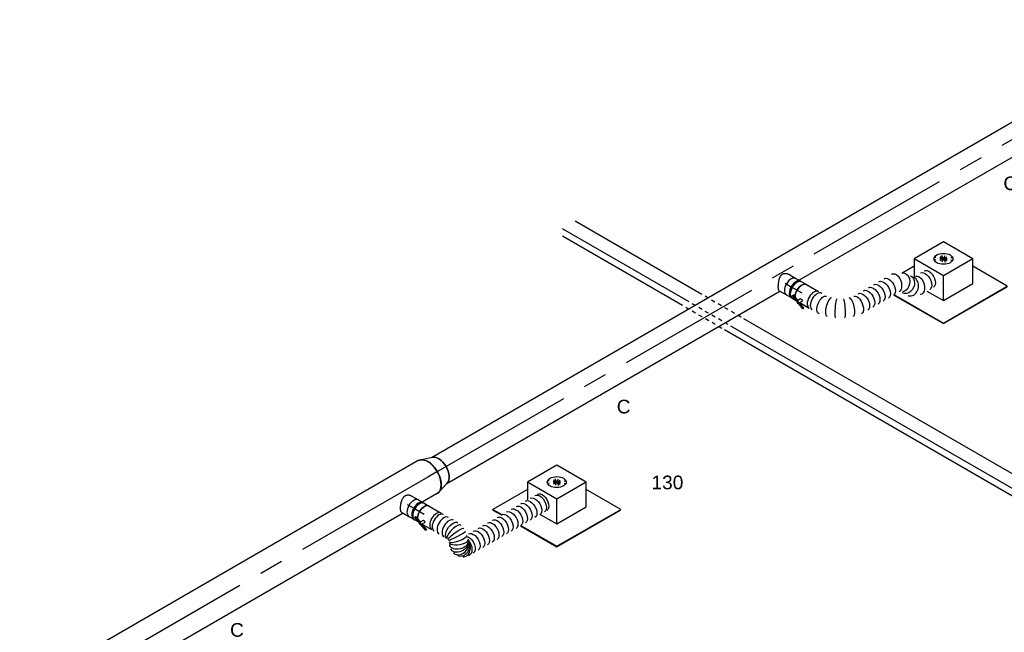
# Model space of a CAD drawing. Extents: x -329828 to 339781, y -55429 to 69176.
# Tile 54 of 140: x -45772 to -39290, y 38320 to 42352. Entities that reach past the tile are written whole.
import ezdxf
from ezdxf.enums import TextEntityAlignment as Align

# ---------------------------------------------------------------- set-up
doc = ezdxf.new("R2010")
doc.units = 0
doc.header["$LTSCALE"] = 50
doc.linetypes.add('CENTER2', pattern=[28.575, 19.05, -3.175, 3.175, -3.175])
doc.linetypes.add('STREEPJES', pattern=[0.1, 0.05, -0.05])
doc.layers.get('0').update_dxf_attribs({"linetype": 'CONTINUOUS'})
for name, color, linetype in [('EL6131--', 2, 'CONTINUOUS'), ('EM6131--', 1, 'CONTINUOUS'), ('WL570---_TOEVOER', 3, 'CONTINUOUS'), ('WL570---_TOEVOER_HL', 8, 'CONTINUOUS'), ('WL570---_TOEVOER_RST', 2, 'CONTINUOUS'), ('WL570---_TOEVOER_RST_HL', 1, 'CONTINUOUS'), ('WM570---_TOEVOER_PR', 1, 'CONTINUOUS'), ('WM570---_TOEVOER_RST_PR', 1, 'CONTINUOUS')]:
    doc.layers.add(name, color=color, linetype=linetype)
doc.styles.add('BURO-018', font='ARIAL.TTF', dxfattribs={"height": 90})

# ---------------------------------------------------------------- blocks, each defined once
blk = doc.blocks.new('*U664')
at = {"color": 0, "ltscale": 10}
for p, q in [((12.2, 63.6, -987.9), (3620.8, 63.6, -987.9)), ((36.7, 21.2, -987.9), (3596.3, 21.2, -987.9)), ((3914.9, 21.2, -987.9), (4878.1, 21.2, -987.9)), ((3939.4, 63.6, -987.9), (4853.6, 63.6, -987.9)), ((-12.2, -63.6, -987.9), (3547.3, -63.6, -987.9)), ((3865.9, -63.6, -987.9), (4829.2, -63.6, -987.9))]:
    blk.add_line(p, q, dxfattribs=at)
at = {"color": 0, "linetype": 'STREEPJES', "ltscale": 10}
for p, q in [((3616.3, 21.2, -987.9), (3894.9, 21.2, -987.9)), ((3640.8, 63.6, -987.9), (3919.4, 63.6, -987.9)), ((3567.3, -63.6, -987.9), (3845.9, -63.6, -987.9))]:
    blk.add_line(p, q, dxfattribs=at)
at = {"layer": 'EM6131--', "color": 1, "style": 'BURO-018'}
blk.add_attdef('POSNR', text='', height=90, dxfattribs=at).set_placement((0, 0), align=Align.MIDDLE)
blk = doc.blocks.new('*U880')
at = {"color": 0, "ltscale": 10}
for p, q in [((-411.3, 129, -2093.4), (-409.3, 132.6, -2093.4)), ((-276, 132.6, -2093.4), (-409.3, 132.6, -2093.4)), ((-409.3, 132.6, -2093.4), (-166.4, -288.1, -2093.4)), ((-122.3, 174.3, -2093.4), (-129.4, 162, -2093.4)), ((100.6, 174.3, -2093.4), (-122.3, 174.3, -2093.4)), ((-10.8, -18.7, -2093.4), (-122.3, 174.3, -2093.4)), ((212.1, -18.7, -2093.4), (100.6, 174.3, -2093.4)), ((-411.3, 129, -2093.4), (-168.4, -291.7, -2093.4)), ((-182.4, -4.4, -2093.4), (-92.5, -160.2, -2093.4)), ((-92.5, -160.2, -2093.4), (-10.8, -18.7, -2093.4)), ((212.1, -18.7, -2093.4), (-10.8, -18.7, -2093.4)), ((130.4, -160.2, -2093.4), (212.1, -18.7, -2093.4)), ((319.5, -288.1, -2093.4), (188, -60.5, -2093.4)), ((-92.5, -160.2, -2093.4), (130.4, -160.2, -2093.4)), ((-166.4, -288.1, -2093.4), (-168.4, -291.7, -2093.4)), ((-168.4, -291.7, -2093.4), (317.4, -291.7, -2093.4)), ((-166.4, -288.1, -2093.4), (319.5, -288.1, -2093.4)), ((317.4, -291.7, -2093.4), (319.5, -288.1, -2093.4))]:
    blk.add_line(p, q, dxfattribs=at)
at = {"color": 8, "linetype": 'STREEPJES', "ltscale": 10}
for q in [(-12, 99.9, -2093.4), (-6.1, 77.8, -2093.4), (-2.7, 116.1, -2093.4), (13.5, 55.7, -2093.4), (19.4, 122, -2093.4), (41.5, 39.5, -2093.4), (48.3, 116.1, -2093.4), (76.3, 99.9, -2093.4), (70.4, 33.6, -2093.4), (92.5, 39.5, -2093.4), (101.9, 55.7, -2093.4), (95.9, 77.8, -2093.4)]:
    blk.add_line((44.9, 77.8, -2093.4), q, dxfattribs=at)
at = {"color": 0, "ltscale": 10}
blk.add_ellipse((44.9, 77.8, -2093.4), major_axis=(54.1, -31.2), ratio=0.57735, dxfattribs=at)
at = {"layer": 'WL570---_TOEVOER_RST_HL', "linetype": 'CENTER2'}
blk.add_circle((0, 0, -2093.4), 0.075, dxfattribs=at)
at = {"layer": 'WL570---_TOEVOER_RST', "color": 1, "style": 'BURO-018'}
for tag in ['MC', 'Q']:
    blk.add_attdef(tag, text='', height=90, dxfattribs=at).set_placement((0, 0), align=Align.MIDDLE)
at = {"layer": 'WM570---_TOEVOER_RST_PR', "color": 1, "style": 'BURO-018'}
blk.add_attdef('POSNR', text='', height=90, dxfattribs=at).set_placement((0, 0), align=Align.MIDDLE)
blk = doc.blocks.new('*U881')
at = {"color": 0, "ltscale": 10}
for p, q in [((-411.3, 129, -15), (-409.3, 132.6, -15)), ((-146.4, 132.6, -15), (-409.3, 132.6, -15)), ((-409.3, 132.6, -15), (-374.9, 73.1, -15)), ((-122.3, 174.3, -15), (-180.7, 73.1, -15)), ((100.6, 174.3, -15), (-122.3, 174.3, -15)), ((-10.8, -18.7, -15), (-122.3, 174.3, -15)), ((212.1, -18.7, -15), (100.6, 174.3, -15)), ((-411.3, 129, -15), (-379, 73.1, -15)), ((-306.8, -51.9, -15), (-168.4, -291.7, -15)), ((-302.8, -51.9, -15), (-166.4, -288.1, -15)), ((-155, -51.9, -15), (-92.5, -160.2, -15)), ((-92.5, -160.2, -15), (-10.8, -18.7, -15)), ((212.1, -18.7, -15), (-10.8, -18.7, -15)), ((130.4, -160.2, -15), (212.1, -18.7, -15)), ((319.5, -288.1, -15), (188, -60.5, -15)), ((-92.5, -160.2, -15), (130.4, -160.2, -15)), ((-166.4, -288.1, -15), (-168.4, -291.7, -15)), ((-168.4, -291.7, -15), (317.4, -291.7, -15)), ((-166.4, -288.1, -15), (319.5, -288.1, -15)), ((317.4, -291.7, -15), (319.5, -288.1, -15))]:
    blk.add_line(p, q, dxfattribs=at)
at = {"color": 8, "linetype": 'STREEPJES', "ltscale": 10}
for q in [(-12, 99.9, -15), (-6.1, 77.8, -15), (-2.7, 116.1, -15), (13.5, 55.7, -15), (19.4, 122, -15), (41.5, 39.5, -15), (48.3, 116.1, -15), (76.3, 99.9, -15), (70.4, 33.6, -15), (92.5, 39.5, -15), (101.9, 55.7, -15), (95.9, 77.8, -15)]:
    blk.add_line((44.9, 77.8, -15), q, dxfattribs=at)
at = {"color": 0, "ltscale": 10}
blk.add_ellipse((44.9, 77.8, -15), major_axis=(54.1, -31.2), ratio=0.57735, dxfattribs=at)
at = {"layer": 'WL570---_TOEVOER_RST_HL', "linetype": 'CENTER2'}
blk.add_circle((0, 0, -15), 0.075, dxfattribs=at)
at = {"layer": 'WL570---_TOEVOER_RST', "color": 1, "style": 'BURO-018'}
for tag in ['MC', 'Q']:
    blk.add_attdef(tag, text='', height=90, dxfattribs=at).set_placement((0, 0), align=Align.MIDDLE)
at = {"layer": 'WM570---_TOEVOER_RST_PR', "color": 1, "style": 'BURO-018'}
blk.add_attdef('POSNR', text='', height=90, dxfattribs=at).set_placement((0, 0), align=Align.MIDDLE)
blk = doc.blocks.new('*U882')
at = {"color": 0, "ltscale": 10}
for p, q in [((-146.4, 132.6, 2063.5), (-232.7, 132.6, 2063.5)), ((-122.3, 174.3, 2063.5), (-179.9, 74.5, 2063.5)), ((100.6, 174.3, 2063.5), (-122.3, 174.3, 2063.5)), ((-10.8, -18.7, 2063.5), (-122.3, 174.3, 2063.5)), ((212.1, -18.7, 2063.5), (100.6, 174.3, 2063.5)), ((-357, 34.9, 2063.5), (-168.4, -291.7, 2063.5)), ((-352.9, 34.9, 2063.5), (-166.4, -288.1, 2063.5)), ((-155, -51.9, 2063.5), (-92.5, -160.2, 2063.5)), ((-92.5, -160.2, 2063.5), (-10.8, -18.7, 2063.5)), ((212.1, -18.7, 2063.5), (-10.8, -18.7, 2063.5)), ((130.4, -160.2, 2063.5), (212.1, -18.7, 2063.5)), ((319.5, -288.1, 2063.5), (188, -60.5, 2063.5)), ((-92.5, -160.2, 2063.5), (130.4, -160.2, 2063.5)), ((-166.4, -288.1, 2063.5), (-168.4, -291.7, 2063.5)), ((-168.4, -291.7, 2063.5), (317.4, -291.7, 2063.5)), ((-166.4, -288.1, 2063.5), (319.5, -288.1, 2063.5)), ((317.4, -291.7, 2063.5), (319.5, -288.1, 2063.5))]:
    blk.add_line(p, q, dxfattribs=at)
at = {"color": 8, "linetype": 'STREEPJES', "ltscale": 10}
for q in [(-12, 99.9, 2063.5), (-6.1, 77.8, 2063.5), (-2.7, 116.1, 2063.5), (13.5, 55.7, 2063.5), (19.4, 122, 2063.5), (41.5, 39.5, 2063.5), (48.3, 116.1, 2063.5), (76.3, 99.9, 2063.5), (70.4, 33.6, 2063.5), (92.5, 39.5, 2063.5), (101.9, 55.7, 2063.5), (95.9, 77.8, 2063.5)]:
    blk.add_line((44.9, 77.8, 2063.5), q, dxfattribs=at)
at = {"color": 0, "ltscale": 10}
blk.add_ellipse((44.9, 77.8, 2063.5), major_axis=(54.1, -31.2), ratio=0.57735, dxfattribs=at)
at = {"layer": 'WL570---_TOEVOER_RST_HL', "linetype": 'CENTER2'}
blk.add_circle((0, 0, 2063.5), 0.075, dxfattribs=at)
at = {"layer": 'WL570---_TOEVOER_RST', "color": 1, "style": 'BURO-018'}
for tag in ['MC', 'Q']:
    blk.add_attdef(tag, text='', height=90, dxfattribs=at).set_placement((0, 0), align=Align.MIDDLE)
at = {"layer": 'WM570---_TOEVOER_RST_PR', "color": 1, "style": 'BURO-018'}
blk.add_attdef('POSNR', text='', height=90, dxfattribs=at).set_placement((0, 0), align=Align.MIDDLE)
blk = doc.blocks.new('*U923')
at = {"color": 0, "ltscale": 10}
for p, q in [((-8.4, 62.5, 1721.7), (46.8, 62.5, 1721.7)), ((71.7, 59.4, 1721.7), (79.9, 59.4, 1721.7)), ((-10.3, -62.5, 1721.7), (-2.3, -62.5, 1721.7)), ((-2.3, -62.5, 1721.7), (46.8, -62.5, 1721.7)), ((71.7, -59.4, 1721.7), (79.9, -59.4, 1721.7))]:
    blk.add_line(p, q, dxfattribs=at)
for centre, major_axis, start_param, end_param in [((46.8, 0, 1721.7), (0, -62.5), 3.141593, 6.283185), ((83, 0, 1721.7), (0, -59.4), 3.249496, 6.175282)]:
    blk.add_ellipse(centre, major_axis=major_axis, ratio=0.57735, start_param=start_param, end_param=end_param, dxfattribs=at)
blk.add_spline([(-10.3, -62.2, 1721.7), (-12.2, -61.2, 1721.7), (-14.3, -59.6, 1721.7), (-16.5, -57.4, 1721.7), (-18.7, -54.6, 1721.7), (-21.1, -51.3, 1721.7), (-23.6, -47.4, 1721.7), (-26.2, -43.1, 1721.7), (-28.8, -38.3, 1721.7), (-31.4, -33.1, 1721.7), (-34.1, -27.5, 1721.7), (-36.7, -21.7, 1721.7), (-39.1, -15.7, 1721.7), (-41.5, -9.5, 1721.7), (-43.6, -3.2, 1721.7), (-45.3, 3.2, 1721.7), (-46.8, 9.5, 1721.7), (-47.8, 15.7, 1721.7), (-48.3, 21.7, 1721.7), (-48.2, 27.5, 1721.7), (-47.5, 33.1, 1721.7), (-46.1, 38.3, 1721.7), (-44.1, 43.1, 1721.7), (-41.3, 47.4, 1721.7), (-37.9, 51.3, 1721.7), (-33.9, 54.6, 1721.7), (-29.4, 57.4, 1721.7), (-24.5, 59.6, 1721.7), (-19.3, 61.2, 1721.7), (-13.9, 62.2, 1721.7), (-8.4, 62.5, 1721.7)], degree=3, dxfattribs=at)
at = {"layer": 'WL570---_TOEVOER_HL', "linetype": 'CENTER2'}
blk.add_line((0, 0, 1721.7), (46.8, 0, 1721.7), dxfattribs=at)
at = {"layer": 'WM570---_TOEVOER_PR', "color": 1, "style": 'BURO-018'}
blk.add_attdef('POSNR', text='', height=90, dxfattribs=at).set_placement((0, 0), align=Align.MIDDLE)
blk = doc.blocks.new('*U924')
at = {"color": 0, "ltscale": 10}
for p, q in [((-40.3, 62.5, 1660.1), (-4.1, 62.5, 1660.1)), ((4.1, 62.5, 1660.1), (40.3, 62.5, 1660.1)), ((-40.3, -62.5, 1660.1), (-4.1, -62.5, 1660.1)), ((4.1, -62.5, 1660.1), (36.6, -62.5, 1660.1))]:
    blk.add_line(p, q, dxfattribs=at)
for centre, major_axis, start_param, end_param in [((-40.3, 0, 1660.1), (0, -62.5), 3.141593, 6.283185), ((-4.1, 0, 1660.1), (0, -62.5), 3.141593, 6.396565), ((-4.1, 0, 1660.1), (0, -59.4), 3.249496, 6.175282), ((4.1, 0, 1660.1), (0, -62.5), 3.141593, 6.283185), ((-4.1, 0, 1660.1), (0, -62.5), 3.028213, 3.138451), ((40.3, 0, 1660.1), (0, -62.5), 3.141593, 5.536641), ((40.3, 0, 1660.1), (0, -62.5), 5.998842, 6.126786)]:
    blk.add_ellipse(centre, major_axis=major_axis, ratio=0.57735, start_param=start_param, end_param=end_param, dxfattribs=at)
at = {"layer": 'WL570---_TOEVOER_HL', "linetype": 'CENTER2'}
blk.add_line((-40.3, 0, 1660.1), (40.3, 0, 1660.1), dxfattribs=at)
at = {"layer": 'WM570---_TOEVOER_PR', "color": 1, "style": 'BURO-018'}
blk.add_attdef('POSNR', text='', height=90, dxfattribs=at).set_placement((0, 0), align=Align.MIDDLE)
blk = doc.blocks.new('*U925')
at = {"color": 2, "ltscale": 10}
for p, q in [((-46.1, 62.5, 1599.1), (46.1, 62.5, 1599.1)), ((-89.8, -47, 1599.1), (-89.7, -45.7, 1599.1)), ((-29.8, -70.2, 1599.1), (-89.8, -47, 1599.1)), ((-89.7, -45.7, 1599.1), (-86.3, -39.8, 1599.1)), ((-30.6, -68.6, 1599.1), (-89.7, -45.7, 1599.1)), ((-43.4, -56.4, 1599.1), (-86.3, -39.8, 1599.1)), ((-33.2, -38.7, 1599.1), (-46.4, -61.6, 1599.1)), ((-26.3, -63.1, 1599.1), (-29.7, -69, 1599.1)), ((16.6, -79.7, 1599.1), (-26.3, -63.1, 1599.1)), ((-25.2, -62.5, 1599.1), (-25.7, -63.3, 1599.1)), ((-17.2, -48.6, 1599.1), (-25.2, -62.5, 1599.1)), ((-25.2, -62.5, 1599.1), (46.1, -62.5, 1599.1)), ((-29.7, -69, 1599.1), (-30.6, -68.6, 1599.1)), ((-29.7, -70.3, 1599.1), (-30.1, -71, 1599.1)), ((-29.7, -69, 1599.1), (-29.8, -70.2, 1599.1)), ((13.1, -86.9, 1599.1), (-29.8, -70.2, 1599.1)), ((13.2, -85.6, 1599.1), (-29.7, -69, 1599.1)), ((16.5, -81, 1599.1), (13.1, -86.9, 1599.1)), ((13.1, -86.9, 1599.1), (13.2, -85.6, 1599.1)), ((13.2, -85.6, 1599.1), (16.6, -79.7, 1599.1)), ((16.6, -79.7, 1599.1), (16.5, -81, 1599.1))]:
    blk.add_line(p, q, dxfattribs=at)
at = {"color": 2, "ltscale": 10, "extrusion": (7.58296e-17, -2.03185e-17, -1)}
for start_param, end_param in [(0.746544, 3.141593), (0.156399, 0.284343)]:
    blk.add_ellipse((-46.1, 0, 1599.1), major_axis=(0, -62.5), ratio=0.57735, start_param=start_param, end_param=end_param, dxfattribs=at)
at = {"color": 2, "ltscale": 10}
for centre, major_axis, start_param, end_param in [((46.1, 0, 1599.1), (0, -62.5), 3.141593, 6.283185), ((-38.3, -66.3, 1599.1), (-8.15, 4.7), 0, 3.141593), ((-38.3, -66.3, 1599.1), (-8.15, 4.7), 3.141593, 6.283185)]:
    blk.add_ellipse(centre, major_axis=major_axis, ratio=0.57735, start_param=start_param, end_param=end_param, dxfattribs=at)
blk.add_spline([(-33.2, -38.7, 1599.1), (-32.7, -38.3, 1599.1), (-32.2, -37.9, 1599.1), (-31.7, -37.6, 1599.1), (-31.1, -37.3, 1599.1), (-30.4, -37.2, 1599.1), (-29.6, -37.1, 1599.1), (-28.9, -37, 1599.1), (-28.1, -37.1, 1599.1), (-27.2, -37.2, 1599.1), (-26.4, -37.4, 1599.1), (-25.6, -37.7, 1599.1), (-24.7, -38.1, 1599.1), (-23.9, -38.5, 1599.1), (-23.1, -39, 1599.1), (-22.3, -39.5, 1599.1), (-21.5, -40.1, 1599.1), (-20.8, -40.7, 1599.1), (-20.1, -41.3, 1599.1), (-19.5, -42, 1599.1), (-18.9, -42.7, 1599.1), (-18.4, -43.3, 1599.1), (-17.9, -44, 1599.1), (-17.6, -44.7, 1599.1), (-17.3, -45.4, 1599.1), (-17.1, -46, 1599.1), (-16.9, -46.6, 1599.1), (-16.9, -47.2, 1599.1), (-16.9, -47.7, 1599.1), (-17, -48.2, 1599.1), (-17.2, -48.6, 1599.1)], degree=3, dxfattribs=at)
at = {"layer": 'WL570---_TOEVOER', "color": 1, "style": 'BURO-018'}
blk.add_attdef('I', text='', height=90, dxfattribs=at).set_placement((0, 0), align=Align.MIDDLE)
at = {"layer": 'WM570---_TOEVOER_PR', "color": 1, "style": 'BURO-018'}
blk.add_attdef('POSNR', text='', height=90, dxfattribs=at).set_placement((0, 0), align=Align.MIDDLE)
blk = doc.blocks.new('*U926')
at = {"color": 0, "ltscale": 10}
for p, q in [((279.3, 35.7, 1566.5), (280, 36.4, 1566.5)), ((128.3, -51.2, 1566.5), (129.3, -51, 1566.5))]:
    blk.add_line(p, q, dxfattribs=at)
at = {"color": 0, "ltscale": 10, "extrusion": (1.17463e-16, -1.88578e-16, -1)}
for centre, major_axis, ratio, start_param, end_param in [((573, 472.6, 1566.5), (-54.1, 31.3), 0.57735, 0, 3.141593), ((586.7, 496.3, 1566.5), (-54.1, 31.3), 0.57735, 0, 3.141593), ((445, 390, 1566.5), (23.4, -59), 0.788542, 2.915095, 6.056688), ((476.9, 393, 1566.5), (-5.8, 62.2), 0.822172, 0, 3.141593), ((545.1, 424.3, 1566.5), (47.6, -41.4), 0.672373, 3.271858, 6.413451), ((365, 286, 1566.5), (-54.1, 31.2), 0.57735, 0, 3.141593), ((384.7, 320.2, 1566.5), (-54.1, 31.2), 0.57735, 0, 3.141593), ((325.6, 217.8, 1566.5), (-54.1, 31.2), 0.57735, 0, 3.141593), ((345.3, 251.9, 1566.5), (-54.1, 31.2), 0.57735, 0, 3.141593), ((286.3, 149.6, 1566.5), (-54.1, 31.2), 0.57735, 0, 3.141593), ((306, 183.7, 1566.5), (-54.1, 31.2), 0.57735, 0, 3.141593), ((266.3, 115.1, 1566.5), (50.9, -36.7), 0.497511, 3.191932, 6.333525), ((156.1, 26.5, 1566.5), (-27.1, 56.5), 0.106869, 3.133375, 6.274968), ((198.8, 51.2, 1566.5), (35.4, -51.7), 0.106869, 3.14981, 6.291403), ((66.9, 0, 1566.5), (6.3, -62.4), 0.497511, 6.232846, 9.374438)]:
    blk.add_ellipse(centre, major_axis=major_axis, ratio=ratio, start_param=start_param, end_param=end_param, dxfattribs=at)
at = {"color": 0, "ltscale": 10}
for centre, major_axis, ratio, start_param, end_param in [((508.8, 396, 1566.5), (23.4, -59), 0.788542, 0.226498, 2.915095), ((408.7, 361.7, 1566.5), (-47.6, 41.4), 0.672373, 6.15292, 6.413451), ((408.7, 361.7, 1566.5), (-47.6, 41.4), 0.672373, 3.271858, 6.15292), ((508.8, 396, 1566.5), (23.4, -59), 0.788542, 6.056688, 6.509683), ((236.4, 81.4, 1566.5), (-43.3, 45.4), 0.313149, 3.167995, 6.256783), ((111.1, 9, 1566.5), (17.7, -60.2), 0.313149, 3.167995, 6.256783), ((0, 0, 1566.5), (0, -62.5), 0.57735, 3.141593, 6.283185), ((23.4, 0, 1566.5), (0, -62.5), 0.57735, 3.141593, 6.283185)]:
    blk.add_ellipse(centre, major_axis=major_axis, ratio=ratio, start_param=start_param, end_param=end_param, dxfattribs=at)
at = {"layer": 'WM570---_TOEVOER_PR', "color": 1, "style": 'BURO-018'}
blk.add_attdef('POSNR', text='', height=90, dxfattribs=at).set_placement((0, 0), align=Align.MIDDLE)
blk = doc.blocks.new('*U1047')
at = {"color": 0, "ltscale": 10}
for p, q in [((68, 123, -26), (-10.3, 98.4, -26)), ((68, -123, -26), (-10.3, -98.4, -26))]:
    blk.add_line(p, q, dxfattribs=at)
at = {"color": 0, "ltscale": 10, "extrusion": (1.72974e-16, 1.56528e-16, -1)}
blk.add_ellipse((0, 0, -26), major_axis=(0, -100), ratio=0.57735, start_param=0.179342, end_param=2.962251, dxfattribs=at)
at = {"color": 0, "ltscale": 10}
blk.add_ellipse((80.9, 0, -26), major_axis=(0, -125), ratio=0.57735, start_param=3.141593, end_param=6.283185, dxfattribs=at)
at = {"layer": 'WL570---_TOEVOER_HL', "linetype": 'CENTER2'}
blk.add_line((0, 0, -26), (80.9, 0, -26), dxfattribs=at)
for centre in [(0, 0, -26), (80.9, 0, -26)]:
    blk.add_circle(centre, 0.075, dxfattribs=at)
at = {"layer": 'WM570---_TOEVOER_PR', "color": 1, "style": 'BURO-018'}
blk.add_attdef('POSNR', text='', height=90, dxfattribs=at).set_placement((0, 0), align=Align.MIDDLE)
blk = doc.blocks.new('*U1048')
at = {"color": 0, "ltscale": 10}
for p, q in [((0, 125, -83.2), (114.1, 125, -83.2)), ((258.5, 125, -83.2), (2951.2, 125, -83.2)), ((0, -125, -83.2), (2825.1, -125, -83.2))]:
    blk.add_line(p, q, dxfattribs=at)
at = {"color": 8, "linetype": 'STREEPJES', "ltscale": 10}
for p, q in [((114.1, 125, -83.2), (128.8, 125, -83.2)), ((2951.2, 125, -83.2), (2958, 125, -83.2)), ((2825.1, -125, -83.2), (2958, -125, -83.2))]:
    blk.add_line(p, q, dxfattribs=at)
at = {"color": 0, "ltscale": 10, "extrusion": (9.71445e-17, 8.01234e-18, -1)}
blk.add_ellipse((0, 0, -83.2), major_axis=(0, -125), ratio=0.57735, start_param=0, end_param=3.141593, dxfattribs=at)
at = {"color": 0, "ltscale": 10}
blk.add_ellipse((2958, 0, -83.2), major_axis=(0, -125), ratio=0.57735, start_param=3.23256, end_param=4.468365, dxfattribs=at)
at = {"color": 8, "linetype": 'STREEPJES', "ltscale": 10}
for start_param, end_param in [(3.141593, 3.23256), (0, 3.141593), (4.468365, 6.283185)]:
    blk.add_ellipse((2958, 0, -83.2), major_axis=(0, -125), ratio=0.57735, start_param=start_param, end_param=end_param, dxfattribs=at)
at = {"layer": 'WL570---_TOEVOER_HL', "linetype": 'CENTER2'}
blk.add_line((0, 0, -83.2), (2958, 0, -83.2), dxfattribs=at)
at = {"layer": 'WM570---_TOEVOER_PR', "color": 1, "style": 'BURO-018'}
blk.add_attdef('POSNR', text='', height=90, dxfattribs=at).set_placement((0, 0), align=Align.MIDDLE)
blk = doc.blocks.new('*U1049')
at = {"color": 0, "ltscale": 10}
for p, q in [((-6.6, 62.5, -338.1), (49.2, 62.5, -338.1)), ((74.1, 59.4, -338.1), (82.3, 59.4, -338.1)), ((-8.9, -62.5, -338.1), (6.2, -62.5, -338.1)), ((6.2, -62.5, -338.1), (49.2, -62.5, -338.1)), ((74.1, -59.4, -338.1), (82.3, -59.4, -338.1))]:
    blk.add_line(p, q, dxfattribs=at)
for centre, major_axis, start_param, end_param in [((49.2, 0, -338.1), (0, -62.5), 3.141593, 6.283185), ((85.4, 0, -338.1), (0, -59.4), 3.249496, 6.175282)]:
    blk.add_ellipse(centre, major_axis=major_axis, ratio=0.57735, start_param=start_param, end_param=end_param, dxfattribs=at)
blk.add_spline([(-8.9, -62.2, -338.1), (-11.2, -61.2, -338.1), (-13.6, -59.6, -338.1), (-16, -57.4, -338.1), (-18.5, -54.6, -338.1), (-21, -51.3, -338.1), (-23.6, -47.4, -338.1), (-26.2, -43.1, -338.1), (-28.7, -38.3, -338.1), (-31.3, -33.1, -338.1), (-33.7, -27.5, -338.1), (-36.1, -21.7, -338.1), (-38.3, -15.7, -338.1), (-40.2, -9.5, -338.1), (-41.9, -3.2, -338.1), (-43.3, 3.2, -338.1), (-44.3, 9.5, -338.1), (-44.9, 15.7, -338.1), (-45, 21.7, -338.1), (-44.5, 27.5, -338.1), (-43.5, 33.1, -338.1), (-42, 38.3, -338.1), (-39.8, 43.1, -338.1), (-37.1, 47.4, -338.1), (-33.8, 51.3, -338.1), (-30.1, 54.6, -338.1), (-25.9, 57.4, -338.1), (-21.4, 59.6, -338.1), (-16.6, 61.2, -338.1), (-11.6, 62.2, -338.1), (-6.6, 62.5, -338.1)], degree=3, dxfattribs=at)
at = {"layer": 'WL570---_TOEVOER_HL', "linetype": 'CENTER2'}
blk.add_line((0, 0, -338.1), (49.2, 0, -338.1), dxfattribs=at)
at = {"layer": 'WM570---_TOEVOER_PR', "color": 1, "style": 'BURO-018'}
blk.add_attdef('POSNR', text='', height=90, dxfattribs=at).set_placement((0, 0), align=Align.MIDDLE)
blk = doc.blocks.new('*U1050')
at = {"color": 0, "ltscale": 10}
for p, q in [((-40.3, 62.5, -401.4), (-4.1, 62.5, -401.4)), ((4.1, 62.5, -401.4), (40.3, 62.5, -401.4)), ((-40.3, -62.5, -401.4), (-4.1, -62.5, -401.4)), ((4.1, -62.5, -401.4), (36.6, -62.5, -401.4))]:
    blk.add_line(p, q, dxfattribs=at)
for centre, major_axis, start_param, end_param in [((-40.3, 0, -401.4), (0, -62.5), 3.141593, 6.283185), ((-4.1, 0, -401.4), (0, -62.5), 3.141593, 6.396565), ((-4.1, 0, -401.4), (0, -59.4), 3.249496, 6.175282), ((4.1, 0, -401.4), (0, -62.5), 3.141593, 6.283185), ((-4.1, 0, -401.4), (0, -62.5), 3.028213, 3.138451), ((40.3, 0, -401.4), (0, -62.5), 3.141593, 5.536641), ((40.3, 0, -401.4), (0, -62.5), 5.998842, 6.126786)]:
    blk.add_ellipse(centre, major_axis=major_axis, ratio=0.57735, start_param=start_param, end_param=end_param, dxfattribs=at)
at = {"layer": 'WL570---_TOEVOER_HL', "linetype": 'CENTER2'}
blk.add_line((-40.3, 0, -401.4), (40.3, 0, -401.4), dxfattribs=at)
at = {"layer": 'WM570---_TOEVOER_PR', "color": 1, "style": 'BURO-018'}
blk.add_attdef('POSNR', text='', height=90, dxfattribs=at).set_placement((0, 0), align=Align.MIDDLE)
blk = doc.blocks.new('*U1051')
at = {"color": 2, "ltscale": 10}
for p, q in [((-46.1, 62.5, -462.5), (46.1, 62.5, -462.5)), ((-89.8, -47, -462.5), (-89.7, -45.7, -462.5)), ((-29.8, -70.2, -462.5), (-89.8, -47, -462.5)), ((-89.7, -45.7, -462.5), (-86.3, -39.8, -462.5)), ((-30.6, -68.6, -462.5), (-89.7, -45.7, -462.5)), ((-43.4, -56.4, -462.5), (-86.3, -39.8, -462.5)), ((-33.2, -38.7, -462.5), (-46.4, -61.6, -462.5)), ((-26.3, -63.1, -462.5), (-29.7, -69, -462.5)), ((16.6, -79.7, -462.5), (-26.3, -63.1, -462.5)), ((-25.2, -62.5, -462.5), (-25.7, -63.3, -462.5)), ((-17.2, -48.6, -462.5), (-25.2, -62.5, -462.5)), ((-25.2, -62.5, -462.5), (46.1, -62.5, -462.5)), ((-29.7, -69, -462.5), (-30.6, -68.6, -462.5)), ((-29.7, -70.3, -462.5), (-30.1, -71, -462.5)), ((-29.7, -69, -462.5), (-29.8, -70.2, -462.5)), ((13.1, -86.9, -462.5), (-29.8, -70.2, -462.5)), ((13.2, -85.6, -462.5), (-29.7, -69, -462.5)), ((16.5, -81, -462.5), (13.1, -86.9, -462.5)), ((13.1, -86.9, -462.5), (13.2, -85.6, -462.5)), ((13.2, -85.6, -462.5), (16.6, -79.7, -462.5)), ((16.6, -79.7, -462.5), (16.5, -81, -462.5))]:
    blk.add_line(p, q, dxfattribs=at)
at = {"color": 2, "ltscale": 10, "extrusion": (7.58296e-17, -2.03185e-17, -1)}
for start_param, end_param in [(0.746544, 3.141593), (0.156399, 0.284343)]:
    blk.add_ellipse((-46.1, 0, -462.5), major_axis=(0, -62.5), ratio=0.57735, start_param=start_param, end_param=end_param, dxfattribs=at)
at = {"color": 2, "ltscale": 10}
for centre, major_axis, start_param, end_param in [((46.1, 0, -462.5), (0, -62.5), 3.141593, 6.283185), ((-38.3, -66.3, -462.5), (-8.15, 4.7), 0, 3.141593), ((-38.3, -66.3, -462.5), (-8.15, 4.7), 3.141593, 6.283185)]:
    blk.add_ellipse(centre, major_axis=major_axis, ratio=0.57735, start_param=start_param, end_param=end_param, dxfattribs=at)
blk.add_spline([(-33.2, -38.7, -462.5), (-32.7, -38.3, -462.5), (-32.2, -37.9, -462.5), (-31.7, -37.6, -462.5), (-31.1, -37.3, -462.5), (-30.4, -37.2, -462.5), (-29.6, -37.1, -462.5), (-28.9, -37, -462.5), (-28.1, -37.1, -462.5), (-27.2, -37.2, -462.5), (-26.4, -37.4, -462.5), (-25.6, -37.7, -462.5), (-24.7, -38.1, -462.5), (-23.9, -38.5, -462.5), (-23.1, -39, -462.5), (-22.3, -39.5, -462.5), (-21.5, -40.1, -462.5), (-20.8, -40.7, -462.5), (-20.1, -41.3, -462.5), (-19.5, -42, -462.5), (-18.9, -42.7, -462.5), (-18.4, -43.3, -462.5), (-17.9, -44, -462.5), (-17.6, -44.7, -462.5), (-17.3, -45.4, -462.5), (-17.1, -46, -462.5), (-16.9, -46.6, -462.5), (-16.9, -47.2, -462.5), (-16.9, -47.7, -462.5), (-17, -48.2, -462.5), (-17.2, -48.6, -462.5)], degree=3, dxfattribs=at)
at = {"layer": 'WL570---_TOEVOER', "color": 1, "style": 'BURO-018'}
blk.add_attdef('I', text='', height=90, dxfattribs=at).set_placement((0, 0), align=Align.MIDDLE)
at = {"layer": 'WM570---_TOEVOER_PR', "color": 1, "style": 'BURO-018'}
blk.add_attdef('POSNR', text='', height=90, dxfattribs=at).set_placement((0, 0), align=Align.MIDDLE)
blk = doc.blocks.new('*U1052')
at = {"color": 0, "ltscale": 10}
for p, q in [((153.3, 57.3, -495), (152.2, 57.6, -495)), ((221.5, 20.4, -495), (221, 20.8, -495))]:
    blk.add_line(p, q, dxfattribs=at)
at = {"color": 0, "ltscale": 10, "extrusion": (1.17463e-16, -1.88578e-16, -1)}
for centre, major_axis, ratio, start_param, end_param in [((513.4, 408.9, -495), (-54.1, 31.2), 0.57735, 0, 3.141593), ((531.4, 440.2, -495), (-54.1, 31.2), 0.57735, 0, 3.141593), ((540.4, 455.8, -495), (-54.1, 31.3), 0.57735, 0, 3.141593), ((477.3, 346.5, -495), (-54.1, 31.2), 0.57735, 0, 3.141593), ((495.3, 377.7, -495), (-54.1, 31.2), 0.57735, 0, 3.141593), ((441.2, 284, -495), (-54.1, 31.2), 0.57735, 0, 3.141593), ((459.3, 315.2, -495), (-54.1, 31.2), 0.57735, 0, 3.141593), ((405.1, 221.5, -495), (-54.1, 31.2), 0.57735, 0, 3.141593), ((423.2, 252.8, -495), (-54.1, 31.2), 0.57735, 0, 3.141593), ((369.1, 159.1, -495), (-54.1, 31.2), 0.57735, 0, 3.141593), ((387.1, 190.3, -495), (-54.1, 31.2), 0.57735, 0, 3.141593), ((333, 96.6, -495), (-54.1, 31.2), 0.57735, 0, 3.141593), ((351, 127.8, -495), (-54.1, 31.2), 0.57735, 0, 3.141593), ((120.8, 0, -495), (6, 62.4), 0.502755, 3.189556, 6.331149), ((296.9, 34.1, -495), (-54.1, 31.2), 0.57735, 0, 3.141593), ((315, 65.3, -495), (-54.1, 31.2), 0.57735, 0, 3.141593), ((151.6, -8.6, -495), (25.7, 57.1), 0.140137, 3.151768, 6.293361), ((166.6, -16.7, -495), (-33.6, -52.9), 0.059912, 3.137313, 6.278905), ((191.5, -38.2, -495), (48.2, 40.1), 0.436986, 6.244702, 9.386295), ((278.9, 2.9, -495), (-54.1, 31.2), 0.57735, 0, 3.141593), ((260.9, -28.4, -495), (-54.1, 31.2), 0.57735, 0.60569, 3.141593), ((209.2, -58.2, -495), (-32.9, -53.6), 0.695716, 3.268736, 6.396244), ((230, -62.4, -495), (-13, 61.7), 0.766622, 0.570814, 3.298754), ((248.5, -49.8, -495), (49.5, -38.7), 0.637994, 4.144647, 6.37312)]:
    blk.add_ellipse(centre, major_axis=major_axis, ratio=ratio, start_param=start_param, end_param=end_param, dxfattribs=at)
at = {"color": 0, "ltscale": 10}
for centre, major_axis, ratio, start_param, end_param in [((0, 0, -495), (0, -62.5), 0.57735, 3.141593, 6.283185), ((19, 0, -495), (0, -62.5), 0.57735, 3.141593, 6.283185), ((56.9, 0, -495), (0, -62.5), 0.57735, 3.141593, 6.283185), ((94.8, 0, -495), (0, -62.5), 0.57735, 3.141593, 6.283185), ((136, -2.9, -495), (16.7, 60.4), 0.331614, 0.026533, 3.11506), ((180.2, -26.8, -495), (41, 47.4), 0.256297, 3.161123, 6.263655), ((199.7, -50, -495), (-46.7, -42), 0.587356, 0.074829, 3.066764), ((219.5, -62.5, -495), (12, 61.9), 0.756186, 3.290612, 5.964955), ((239.9, -58.1, -495), (35, -52.4), 0.726947, 0.129612, 2.32557), ((199.7, -50, -495), (-46.7, -42), 0.587356, 6.208356, 6.358014), ((219.5, -62.5, -495), (12, 61.9), 0.756186, 2.992573, 3.290612), ((239.9, -58.1, -495), (35, -52.4), 0.726947, 6.153573, 6.412797)]:
    blk.add_ellipse(centre, major_axis=major_axis, ratio=ratio, start_param=start_param, end_param=end_param, dxfattribs=at)
at = {"layer": 'WM570---_TOEVOER_PR', "color": 1, "style": 'BURO-018'}
blk.add_attdef('POSNR', text='', height=90, dxfattribs=at).set_placement((0, 0), align=Align.MIDDLE)
blk = doc.blocks.new('*U1091')
at = {"color": 0, "ltscale": 10}
for p, q in [((5.2, 100, -26), (5467.1, 100, -26)), ((5525.2, 100, -26), (5708.4, 100, -26)), ((5.2, -100, -26), (2538.7, -100, -26)), ((2683.1, -100, -26), (5708.4, -100, -26))]:
    blk.add_line(p, q, dxfattribs=at)
at = {"color": 8, "linetype": 'STREEPJES', "ltscale": 10}
blk.add_line((2673.2, -100, -26), (2683.1, -100, -26), dxfattribs=at)
at = {"color": 0, "ltscale": 10}
blk.add_ellipse((0, 0, -26), major_axis=(0, 100), ratio=0.57735, start_param=3.320935, end_param=6.103843, dxfattribs=at)
at = {"color": 0, "ltscale": 10, "extrusion": (-4.26297e-17, -1.03585e-16, -1)}
blk.add_ellipse((5708.4, 0, -26), major_axis=(0, 100), ratio=0.57735, start_param=0, end_param=3.141593, dxfattribs=at)
at = {"layer": 'WL570---_TOEVOER_HL', "linetype": 'CENTER2'}
blk.add_line((0, 0, -26), (5708.4, 0, -26), dxfattribs=at)
at = {"layer": 'WM570---_TOEVOER_PR', "color": 1, "style": 'BURO-018'}
blk.add_attdef('POSNR', text='', height=90, dxfattribs=at).set_placement((0, 0), align=Align.MIDDLE)

msp = doc.modelspace()

# ---------------------------------------------------------------- block references
at = {"layer": 'EL6131--', "rotation": 149.9999999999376}
msp.add_blockref('*U664', (-37964.6, 38555.1, 987.9), dxfattribs=at)
at = {"layer": 'WL570---_TOEVOER'}
for name, p, rotation in [('*U1091', (-43015.5, 39382.2, 26), 30.00000000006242), ('*U926', (-40543.6, 40508.2, -1566.5), 329.9999999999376), ('*U923', (-40733.7, 40618, -1721.7), 329.9999999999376), ('*U924', (-40658.3, 40574.5, -1660.1), 329.9999999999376), ('*U925', (-40583.6, 40531.3, -1599.1), 329.9999999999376), ('*U1048', (-43085.6, 39341.8, 83.2), 210.0000000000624), ('*U1047', (-43015.5, 39382.2, 26), 210.0000000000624), ('*U1052', (-43028.9, 39050.5, 495), 329.9999999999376), ('*U1049', (-43221.1, 39161.5, 338.1), 329.9999999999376), ('*U1050', (-43143.6, 39116.7, 401.4), 329.9999999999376), ('*U1051', (-43068.8, 39073.6, 462.5), 329.9999999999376)]:
    msp.add_blockref(name, p, dxfattribs=dict(at, rotation=rotation))
at = {"layer": 'WL570---_TOEVOER_RST'}
ref = msp.add_blockref('*U882', (-39690.9, 40688.2, -2063.5), dxfattribs=dict(at, rotation=30.00000000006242))
ref.add_attrib('Q', '130', dxfattribs={"color": 1, "height": 90, "style": 'BURO-018'}).set_placement((-38962.5, 40776), align=Align.MIDDLE)
ref.add_attrib('MC', 'C', dxfattribs={"color": 1, "height": 90, "style": 'BURO-018'}).set_placement((-39250.7, 41275.1), align=Align.MIDDLE)
ref = msp.add_blockref('*U881', (-42236.5, 39218.5, 15), dxfattribs=dict(at, rotation=30.00000000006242))
ref.add_attrib('Q', '130', dxfattribs={"color": 1, "height": 90, "style": 'BURO-018'}).set_placement((-41508.1, 39306.3), align=Align.MIDDLE)
ref.add_attrib('MC', 'C', dxfattribs={"color": 1, "height": 90, "style": 'BURO-018'}).set_placement((-41796.3, 39805.4), align=Align.MIDDLE)
ref = msp.add_blockref('*U880', (-44782.1, 37748.8, 2093.4), dxfattribs=dict(at, rotation=30.00000000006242))
ref.add_attrib('Q', '130', dxfattribs={"color": 1, "height": 90, "style": 'BURO-018'}).set_placement((-44053.7, 37836.6), align=Align.MIDDLE)
ref.add_attrib('MC', 'C', dxfattribs={"color": 1, "height": 90, "style": 'BURO-018'}).set_placement((-44341.9, 38335.7), align=Align.MIDDLE)

doc.saveas('drawing.dxf')
